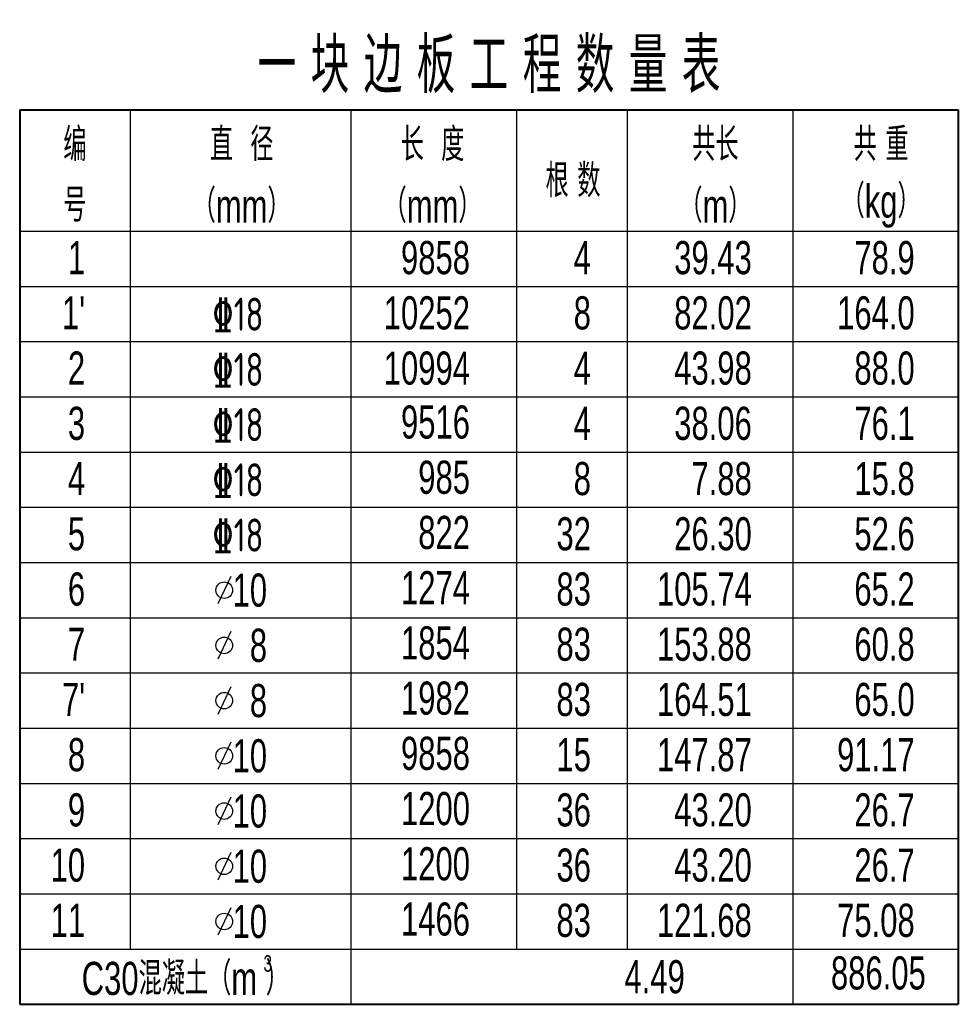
# Model space of a CAD drawing. Header units: millimetres. Extents: x -120871 to -111289, y -80062 to -71425.
# Tile 13 of 37: x -118421 to -118081, y -75947 to -75590. Entities that reach past the tile are written whole.
import ezdxf
from ezdxf.enums import TextEntityAlignment as Align

# ---------------------------------------------------------------- set-up
doc = ezdxf.new("R2010")
doc.units = ezdxf.units.MM
doc.header["$LTSCALE"] = 0.3
doc.layers.add('文字', color=4, linetype='Continuous', lineweight=18)
doc.layers.add('钢筋', color=1, linetype='Continuous', lineweight=40)
doc.layers.add('配筋2', color=2, linetype='Continuous')
doc.layers.add('附属', color=7, linetype='Continuous')
doc.styles.add('hz-e', font='hztxt_e.shx', dxfattribs={"width": 0.7, "bigfont": 'hztxt.shx'})
doc.styles.add('TSSD_Dimension', font='Tssdeng.shx', dxfattribs={"width": 0.7, "bigfont": 'hztxt.shx'})

msp = doc.modelspace()

# ---------------------------------------------------------------- linework, layer by layer
at = {"layer": '钢筋'}
for p, q in [((-118420.866, -75622.764), (-118080.866, -75622.764)), ((-118420.866, -75622.764), (-118420.866, -75946.764)), ((-118080.866, -75622.764), (-118080.866, -75946.764)), ((-118420.866, -75946.764), (-118080.866, -75946.764))]:
    msp.add_line(p, q, dxfattribs=at)
at = {"layer": '附属', "color": 7}
for p, q in [((-118380.866, -75622.764), (-118380.866, -75926.764)), ((-118300.866, -75622.764), (-118300.866, -75946.764)), ((-118240.866, -75622.764), (-118240.866, -75926.764)), ((-118200.866, -75622.764), (-118200.866, -75926.764)), ((-118140.866, -75622.764), (-118140.866, -75946.764)), ((-118420.866, -75666.764), (-118080.866, -75666.764)), ((-118420.866, -75686.764), (-118080.866, -75686.764)), ((-118420.866, -75706.764), (-118080.866, -75706.764)), ((-118420.866, -75726.764), (-118080.866, -75726.764)), ((-118420.866, -75746.764), (-118080.866, -75746.764)), ((-118420.866, -75766.764), (-118080.866, -75766.764)), ((-118420.866, -75786.764), (-118080.866, -75786.764)), ((-118344.434, -75791.781), (-118349.097, -75801.781)), ((-118420.866, -75806.764), (-118080.866, -75806.764)), ((-118344.434, -75811.781), (-118349.097, -75821.781)), ((-118420.866, -75826.764), (-118080.866, -75826.764)), ((-118344.434, -75831.781), (-118349.097, -75841.781)), ((-118420.866, -75846.764), (-118080.866, -75846.764)), ((-118344.434, -75851.781), (-118349.097, -75861.781)), ((-118420.866, -75866.764), (-118080.866, -75866.764)), ((-118344.434, -75871.781), (-118349.097, -75881.781)), ((-118420.866, -75886.764), (-118080.866, -75886.764)), ((-118344.434, -75891.781), (-118349.097, -75901.781)), ((-118420.866, -75906.764), (-118080.866, -75906.764)), ((-118344.434, -75911.781), (-118349.097, -75921.781)), ((-118420.866, -75926.764), (-118080.866, -75926.764))]:
    msp.add_line(p, q, dxfattribs=at)
for centre in [(-118346.766, -75796.781), (-118346.766, -75816.781), (-118346.766, -75836.781), (-118346.766, -75856.781), (-118346.766, -75876.781), (-118346.766, -75896.781), (-118346.766, -75916.781)]:
    msp.add_circle(centre, 3, dxfattribs=at)

# ---------------------------------------------------------------- texts
at = {"layer": '文字', "style": 'hz-e', "width": 0.7}
for s, height, p in [('一 块 边 板 工 程 数 量 表', 20, (-118250.866, -75605.706)), ('编', 12, (-118400.866, -75634.747)), ('直  径', 12, (-118340.47, -75634.747)), ('长  度', 12, (-118271.313, -75634.747)), ('共长', 12, (-118168.837, -75634.747)), ('共 重', 12, (-118108.837, -75634.747)), ('根 数', 12, (-118220.438, -75647.851)), ('号', 12, (-118400.866, -75656.996)), ('（mm）', 12, (-118340.47, -75656.996)), ('（mm）', 12, (-118271.313, -75656.996)), ('（m）', 12, (-118168.837, -75656.996)), ('（kg）', 12, (-118108.837, -75656.996)), ('C30混凝土（m ）', 12, (-118360.866, -75936.764)), ('3', 6, (-118331, -75931.977)), ('4.49', 12, (-118190.866, -75936.764))]:
    msp.add_text(s, height=height, dxfattribs=at).set_placement(p, align=Align.MIDDLE)
for s, p in [('1', (-118397.169, -75682.343)), ('9858', (-118257.753, -75682.343)), ('4', (-118213.945, -75682.343)), ('39.43', (-118155.664, -75682.343)), ('78.9', (-118096.66, -75682.343)), ("1'", (-118397.169, -75702.343)), ('10252', (-118257.753, -75702.343)), ('8', (-118213.945, -75702.343)), ('82.02', (-118155.664, -75702.343)), ('164.0', (-118096.66, -75702.343)), ('2', (-118397.169, -75722.343)), ('10994', (-118257.753, -75722.343)), ('4', (-118213.945, -75722.343)), ('43.98', (-118155.664, -75722.343)), ('88.0', (-118096.66, -75722.343)), ('3', (-118397.169, -75742.343)), ('9516', (-118257.753, -75741.871)), ('4', (-118213.945, -75742.343)), ('38.06', (-118155.664, -75742.343)), ('76.1', (-118096.66, -75742.343)), ('4', (-118397.169, -75762.343)), ('985', (-118257.753, -75761.871)), ('8', (-118213.945, -75762.343)), ('7.88', (-118155.664, -75762.343)), ('15.8', (-118096.66, -75762.343)), ('822', (-118257.753, -75781.871)), ('5', (-118397.169, -75782.343)), ('32', (-118213.945, -75782.343)), ('26.30', (-118155.664, -75782.343)), ('52.6', (-118096.66, -75782.343)), ('6', (-118397.169, -75802.343)), ('10', (-118331.255, -75802.746)), ('1274', (-118257.753, -75801.871)), ('83', (-118213.945, -75802.343)), ('105.74', (-118155.664, -75802.343)), ('65.2', (-118096.66, -75802.343)), ('7', (-118397.169, -75822.343)), ('8', (-118331.255, -75822.746)), ('1854', (-118257.753, -75821.871)), ('83', (-118213.945, -75822.343)), ('153.88', (-118155.664, -75822.343)), ('60.8', (-118096.66, -75822.343)), ("7'", (-118397.169, -75842.343)), ('1982', (-118257.753, -75841.871)), ('83', (-118213.945, -75842.343)), ('164.51', (-118155.664, -75842.343)), ('65.0', (-118096.66, -75842.343)), ('8', (-118331.255, -75842.746)), ('8', (-118397.169, -75862.343)), ('10', (-118331.255, -75862.746)), ('9858', (-118257.753, -75861.871)), ('15', (-118213.945, -75862.343)), ('147.87', (-118155.664, -75862.343)), ('91.17', (-118096.66, -75862.343)), ('9', (-118397.169, -75882.343)), ('10', (-118331.255, -75882.746)), ('1200', (-118257.753, -75881.871)), ('36', (-118213.945, -75882.343)), ('43.20', (-118155.664, -75882.343)), ('26.7', (-118096.66, -75882.343)), ('10', (-118397.169, -75902.343)), ('10', (-118331.255, -75902.746)), ('1200', (-118257.753, -75901.871)), ('36', (-118213.945, -75902.343)), ('43.20', (-118155.664, -75902.343)), ('26.7', (-118096.66, -75902.343)), ('11', (-118397.169, -75922.343)), ('10', (-118331.255, -75922.746)), ('1466', (-118257.753, -75921.871)), ('83', (-118213.945, -75922.343)), ('121.68', (-118155.664, -75922.343)), ('75.08', (-118096.66, -75922.343)), ('886.05', (-118092.649, -75941.394))]:
    msp.add_text(s, height=12, dxfattribs=at).set_placement(p, align=Align.RIGHT)
at = {"layer": '配筋2', "color": 2, "style": 'TSSD_Dimension', "width": 0.75}
for p in [(-118351.054, -75702.834), (-118351.054, -75722.834), (-118351.054, -75742.834), (-118351.054, -75762.834), (-118351.054, -75782.834)]:
    msp.add_text('%%13218', height=12, rotation=0.00002, dxfattribs=at).set_placement(p)

doc.saveas('drawing.dxf')
